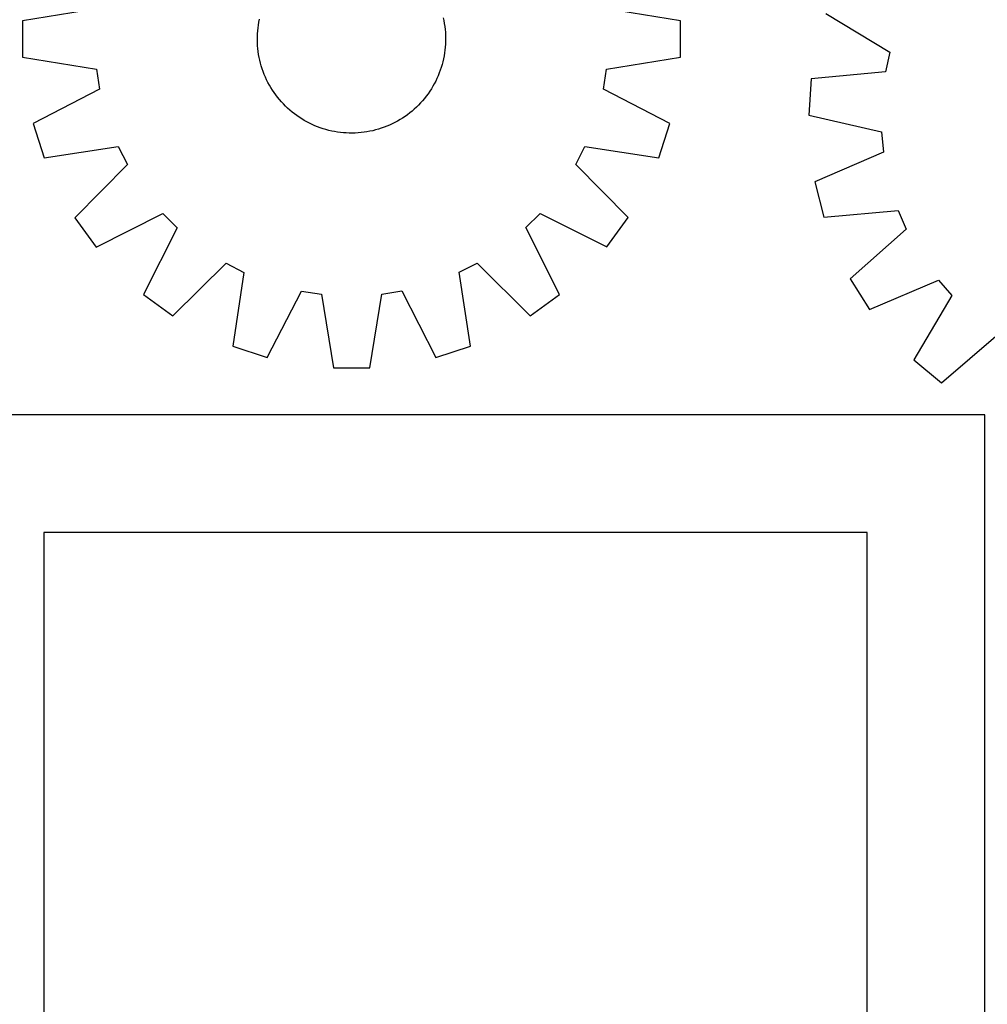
# Model space of a CAD drawing. Header units: millimetres. Extents: x 7 to 1493, y 7 to 2993.
# Tile 3 of 16: x 449 to 861, y 458 to 876. Entities that reach past the tile are written whole.
import ezdxf

# ---------------------------------------------------------------- set-up
doc = ezdxf.new("R2010")
doc.units = ezdxf.units.MM
doc.layers.add('CUT', color=7, linetype='CONTINUOUS', true_color=0x000000)

msp = doc.modelspace()

# ---------------------------------------------------------------- linework, layer by layer
at = {"layer": 'CUT'}
for p, q in [((481.934179, 880.708224), (450.59023, 875.557339)), ((730.167166, 875.636066), (698.820322, 880.769298)), ((792.062653, 878.774412), (819.266605, 862.375641)), ((450.59023, 875.557339), (450.594563, 860.171289)), ((550.823732, 873.839436), (551.029697, 875.079027)), ((551.029697, 875.079027), (551.274498, 876.311536)), ((629.345255, 876.946701), (629.610077, 875.718337)), ((629.610077, 875.718337), (629.836184, 874.482262)), ((730.171499, 860.250016), (730.167166, 875.636066)), ((550.440683, 870.090438), (550.529079, 871.34391)), ((550.529079, 871.34391), (550.656804, 872.593987)), ((550.656804, 872.593987), (550.823732, 873.839436)), ((629.836184, 874.482262), (630.023354, 873.239694)), ((630.023354, 873.239694), (630.171401, 871.991861)), ((630.171401, 871.991861), (630.280179, 870.739992)), ((630.280179, 870.739992), (630.349582, 869.485325)), ((550.382188, 867.578258), (550.391704, 868.834807)), ((550.412147, 866.32203), (550.382188, 867.578258)), ((550.391704, 868.834807), (550.440683, 870.090438)), ((550.48155, 865.067362), (550.412147, 866.32203)), ((630.370026, 866.972548), (630.321046, 865.716917)), ((630.349582, 869.485325), (630.379541, 868.229097)), ((630.379541, 868.229097), (630.370026, 866.972548)), ((550.590329, 863.815494), (550.48155, 865.067362)), ((550.738376, 862.567661), (550.590329, 863.815494)), ((550.925545, 861.325093), (550.738376, 862.567661)), ((630.104925, 863.213367), (629.937998, 861.967919)), ((630.23265, 864.463445), (630.104925, 863.213367)), ((630.321046, 865.716917), (630.23265, 864.463445)), ((819.266605, 862.375641), (817.371962, 854.013243)), ((450.594563, 860.171289), (481.941408, 855.038057)), ((551.151652, 860.089018), (550.925545, 861.325093)), ((551.416474, 858.860654), (551.151652, 860.089018)), ((551.719749, 857.641215), (551.416474, 858.860654)), ((629.203837, 858.271607), (628.88213, 857.056901)), ((629.487231, 859.495819), (629.203837, 858.271607)), ((629.732032, 860.728328), (629.487231, 859.495819)), ((629.937998, 861.967919), (629.732032, 860.728328)), ((698.82755, 855.099131), (730.171499, 860.250016)), ((481.941408, 855.038057), (483.285115, 846.569656)), ((552.061178, 856.431904), (551.719749, 857.641215)), ((552.440423, 855.233914), (552.061178, 856.431904)), ((552.857111, 854.048428), (552.440423, 855.233914)), ((553.310831, 852.876615), (552.857111, 854.048428)), ((628.125082, 854.66079), (627.690488, 853.48175)), ((628.522426, 855.852899), (628.125082, 854.66079)), ((628.88213, 857.056901), (628.522426, 855.852899)), ((697.488612, 846.629974), (698.82755, 855.099131)), ((817.371962, 854.013243), (785.756521, 850.941006)), ((553.801134, 851.719632), (553.310831, 852.876615)), ((554.327537, 850.578621), (553.801134, 851.719632)), ((554.88952, 849.454708), (554.327537, 850.578621)), ((626.167683, 850.034609), (625.588744, 848.919335)), ((626.711306, 851.167518), (626.167683, 850.034609)), ((627.219074, 852.316943), (626.711306, 851.167518)), ((627.690488, 853.48175), (627.219074, 852.316943)), ((785.756521, 850.941006), (784.745988, 835.588176)), ((483.285115, 846.569656), (455.066959, 831.98506)), ((555.486529, 848.349001), (554.88952, 849.454708)), ((556.117975, 847.262592), (555.486529, 848.349001)), ((556.783234, 846.196554), (556.117975, 847.262592)), ((557.481649, 845.151938), (556.783234, 846.196554)), ((623.645906, 845.690234), (622.93175, 844.656315)), ((624.327232, 846.746076), (623.645906, 845.690234)), ((624.975058, 847.822797), (624.327232, 846.746076)), ((625.588744, 848.919335), (624.975058, 847.822797)), ((725.714977, 832.061273), (697.488612, 846.629974)), ((558.212533, 844.129776), (557.481649, 845.151938)), ((558.975162, 843.131075), (558.212533, 844.129776)), ((559.768785, 842.156822), (558.975162, 843.131075)), ((560.592619, 841.207978), (559.768785, 842.156822)), ((561.445849, 840.285479), (560.592619, 841.207978)), ((620.599518, 841.696179), (619.76141, 840.75992)), ((621.407805, 842.658302), (620.599518, 841.696179)), ((622.185471, 843.645338), (621.407805, 842.658302)), ((622.93175, 844.656315), (622.185471, 843.645338)), ((562.327636, 839.390236), (561.445849, 840.285479)), ((563.237107, 838.523132), (562.327636, 839.390236)), ((564.173366, 837.685024), (563.237107, 838.523132)), ((565.135489, 836.876738), (564.173366, 837.685024)), ((616.12772, 837.291598), (615.153467, 836.497975)), ((617.076565, 838.115431), (616.12772, 837.291598)), ((617.999063, 838.968662), (617.076565, 838.115431)), ((618.894306, 839.850449), (617.999063, 838.968662)), ((619.76141, 840.75992), (618.894306, 839.850449)), ((566.122526, 836.099071), (565.135489, 836.876738)), ((567.133502, 835.352792), (566.122526, 836.099071)), ((568.167422, 834.638636), (567.133502, 835.352792)), ((569.223263, 833.95731), (568.167422, 834.638636)), ((570.299984, 833.309484), (569.223263, 833.95731)), ((571.396523, 832.695798), (570.299984, 833.309484)), ((609.935541, 833.009342), (608.829835, 832.412333)), ((611.02195, 833.640788), (609.935541, 833.009342)), ((612.087988, 834.306047), (611.02195, 833.640788)), ((613.132604, 835.004462), (612.087988, 834.306047)), ((614.154767, 835.735345), (613.132604, 835.004462)), ((615.153467, 836.497975), (614.154767, 835.735345)), ((784.745988, 835.588176), (815.685984, 828.398502)), ((455.066959, 831.98506), (459.825631, 817.353396)), ((572.511796, 832.116859), (571.396523, 832.695798)), ((573.644705, 831.573236), (572.511796, 832.116859)), ((574.79413, 831.065468), (573.644705, 831.573236)), ((575.958937, 830.594054), (574.79413, 831.065468)), ((577.137977, 830.15946), (575.958937, 830.594054)), ((578.330086, 829.762116), (577.137977, 830.15946)), ((579.534088, 829.402412), (578.330086, 829.762116)), ((580.748794, 829.080705), (579.534088, 829.402412)), ((581.973006, 828.797311), (580.748794, 829.080705)), ((583.205515, 828.55251), (581.973006, 828.797311)), ((584.445106, 828.346544), (583.205515, 828.55251)), ((598.195525, 828.674465), (596.959449, 828.448358)), ((599.423888, 828.939287), (598.195525, 828.674465)), ((600.643327, 829.242562), (599.423888, 828.939287)), ((601.852638, 829.58399), (600.643327, 829.242562)), ((603.050628, 829.963236), (601.852638, 829.58399)), ((604.236114, 830.379924), (603.050628, 829.963236)), ((605.407927, 830.833644), (604.236114, 830.379924)), ((606.56491, 831.323947), (605.407927, 830.833644)), ((607.705921, 831.85035), (606.56491, 831.323947)), ((608.829835, 832.412333), (607.705921, 831.85035)), ((720.964547, 817.426931), (725.714977, 832.061273)), ((585.690555, 828.179617), (584.445106, 828.346544)), ((586.940632, 828.051892), (585.690555, 828.179617)), ((588.194104, 827.963496), (586.940632, 828.051892)), ((589.449735, 827.914516), (588.194104, 827.963496)), ((590.706284, 827.905001), (589.449735, 827.914516)), ((591.962512, 827.93496), (590.706284, 827.905001)), ((593.21718, 828.004363), (591.962512, 827.93496)), ((594.469048, 828.113141), (593.21718, 828.004363)), ((595.716881, 828.261189), (594.469048, 828.113141)), ((596.959449, 828.448358), (595.716881, 828.261189)), ((815.685984, 828.398502), (816.468194, 819.859912)), ((459.825631, 817.353396), (491.224508, 822.15811)), ((491.224508, 822.15811), (495.11933, 814.519411)), ((685.67245, 814.573069), (689.562969, 822.213961)), ((689.562969, 822.213961), (720.964547, 817.426931)), ((816.468194, 819.859912), (787.349496, 807.168332)), ((495.11933, 814.519411), (472.789157, 791.928746)), ((708.015342, 791.994984), (685.67245, 814.573069)), ((787.349496, 807.168332), (791.132708, 792.254652)), ((472.789157, 791.928746), (481.836355, 779.483717)), ((481.836355, 779.483717), (510.213723, 793.756058)), ((510.213723, 793.756058), (516.278407, 787.694789)), ((664.528484, 787.736536), (670.589753, 793.801219)), ((670.589753, 793.801219), (698.975154, 779.544862)), ((698.975154, 779.544862), (708.015342, 791.994984)), ((791.132708, 792.254652), (822.780124, 794.977849)), ((822.780124, 794.977849), (826.162619, 787.098883)), ((516.278407, 787.694789), (502.022049, 759.309388)), ((678.800825, 759.359168), (664.528484, 787.736536)), ((826.162619, 787.098883), (802.391006, 766.030301)), ((514.472172, 750.2692), (537.050257, 772.612092)), ((537.050257, 772.612092), (544.691149, 768.721573)), ((636.126432, 768.747321), (643.765131, 772.642142)), ((643.765131, 772.642142), (666.355796, 750.311969)), ((544.691149, 768.721573), (539.904119, 737.319995)), ((640.931146, 737.348444), (636.126432, 768.747321)), ((802.391006, 766.030301), (810.597634, 753.015625)), ((810.597634, 753.015625), (839.854601, 765.385129)), ((839.854601, 765.385129), (845.50628, 758.937036)), ((502.022049, 759.309388), (514.472172, 750.2692)), ((554.53846, 732.569565), (569.107162, 760.79593)), ((569.107162, 760.79593), (577.576318, 759.456992)), ((577.576318, 759.456992), (582.727203, 728.113043)), ((598.113253, 728.117376), (603.246485, 759.464221)), ((603.246485, 759.464221), (611.714886, 760.807928)), ((611.714886, 760.807928), (626.299482, 732.589772)), ((666.355796, 750.311969), (678.800825, 759.359168)), ((845.50628, 758.937036), (829.408682, 731.553791)), ((841.235406, 721.712087), (865.238048, 742.517084)), ((539.904119, 737.319995), (554.53846, 732.569565)), ((626.299482, 732.589772), (640.931146, 737.348444)), ((582.727203, 728.113043), (598.113253, 728.117376)), ((829.408682, 731.553791), (841.235406, 721.712087)), ((859.568672, 708.158992), (409.568672, 708.158992)), ((859.568672, 358.158992), (859.568672, 708.158992)), ((809.568672, 658.158992), (459.568672, 658.158992)), ((459.568672, 658.158992), (459.568672, 408.158992)), ((809.568672, 408.158992), (809.568672, 658.158992))]:
    msp.add_line(p, q, dxfattribs=at)

doc.saveas('drawing.dxf')
